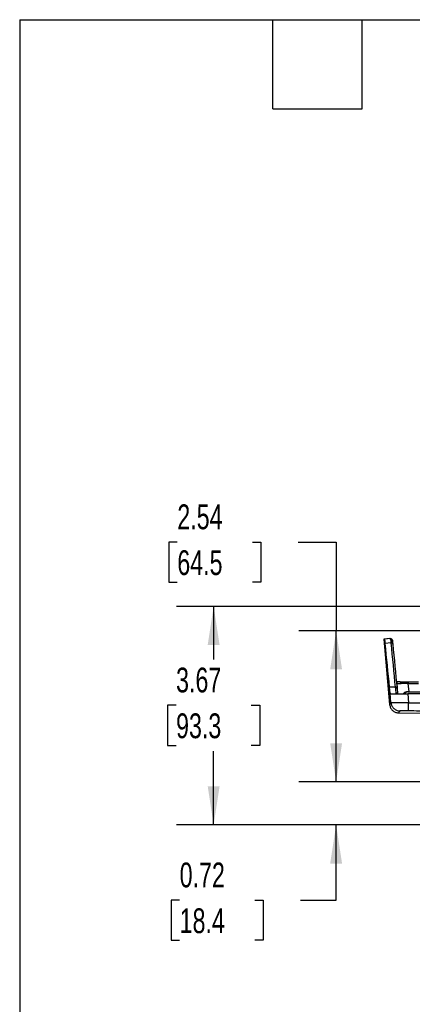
# Model space of a CAD drawing. Header units: inches. Extents: x 1.2 to 53.8, y 1.2 to 41.3.
# Tile 14 of 45: x 1.2 to 7.8, y 24.7 to 41.3. Entities that reach past the tile are written whole.
import ezdxf

# ---------------------------------------------------------------- set-up
doc = ezdxf.new("R2010")
doc.units = ezdxf.units.IN
doc.header["$LTSCALE"] = 5
doc.header["$MEASUREMENT"] = 0
doc.layers.add('DIMENSIONS', color=140, linetype='Continuous', lineweight=25)
doc.layers.add('TEXT', color=140, linetype='Continuous', lineweight=25)
doc.styles.add('SLDTEXTSTYLE0', font='TXT', dxfattribs={"width": 0.7})
doc.dimstyles.new('SLDDIMSTYLE1', dxfattribs={"dimtxt": 0.424805, "dimasz": 0.65, "dimexe": 0, "dimexo": 0.0625, "dimgap": 0.106201, "dimtad": 0, "dimtih": 1, "dimtoh": 1, "dimrnd": 1e-09, "dimzin": 12, "dimdsep": 46, "dimtxsty": 'SLDTEXTSTYLE0', "dimsah": 1, "dimcen": 0.09, "dimadec": 0, "dimazin": 3, "dimtfac": 1, "dimtofl": 0, "dimtmove": 0, "dimatfit": 3, "dimfxl": 0, "dimfrac": 2, "dimtolj": 1, "dimtzin": 12, "dimarcsym": 0})
doc.dimstyles.new('SLDDIMSTYLE2', dxfattribs={"dimtxt": 0.424805, "dimasz": 0.65, "dimexe": 0, "dimexo": 0.0625, "dimgap": 0.106201, "dimtad": 0, "dimtih": 1, "dimtoh": 1, "dimrnd": 1e-09, "dimdsep": 46, "dimtxsty": 'SLDTEXTSTYLE0', "dimsah": 1, "dimcen": 0.09, "dimadec": 0, "dimazin": 2, "dimtfac": 1, "dimtmove": 0, "dimatfit": 0, "dimfxl": 0, "dimfrac": 2, "dimtolj": 1, "dimtzin": 12, "dimarcsym": 0})

# ---------------------------------------------------------------- blocks, each defined once
blk = doc.blocks.new('_D_9')
at = {"layer": 'DIMENSIONS'}
for p, q in [((6.564, 28.438), (6.564, 29.688)), ((13.555, 28.438), (5.939, 28.438)), ((13.539, 27.715), (5.939, 27.715)), ((6.564, 26.45), (6.564, 27.715)), ((3.936, 26.45), (3.793, 26.45)), ((3.793, 26.45), (3.793, 25.775)), ((5.198, 26.45), (5.341, 26.45)), ((5.341, 26.45), (5.341, 25.775)), ((5.964, 26.45), (6.564, 26.45)), ((3.793, 25.775), (3.936, 25.775)), ((5.341, 25.775), (5.198, 25.775))]:
    blk.add_line(p, q, dxfattribs=at)
for points in [[(6.564, 28.438), (6.664, 29.088), (6.464, 29.088)], [(6.564, 27.715), (6.464, 27.065), (6.664, 27.065)]]:
    blk.add_solid(points, dxfattribs=at)
at = {"layer": 'DIMENSIONS', "char_height": 0.4167, "attachment_point": 1, "style": 'SLDTEXTSTYLE0'}
for s, insert in [('0.72', (3.936, 27.082)), ('18.4', (3.936, 26.312))]:
    blk.add_mtext(s, dxfattribs=dict(at, insert=insert))
blk = doc.blocks.new('_D_10')
at = {"layer": 'DIMENSIONS'}
for p, q in [((3.897, 32.47), (3.754, 32.47)), ((3.754, 32.47), (3.754, 31.795)), ((5.159, 32.47), (5.302, 32.47)), ((5.302, 32.47), (5.302, 31.795)), ((5.925, 32.47), (6.564, 32.47)), ((6.564, 32.47), (6.564, 30.978)), ((3.754, 31.795), (3.897, 31.795)), ((5.302, 31.795), (5.159, 31.795)), ((8.069, 30.978), (5.939, 30.978)), ((6.564, 28.438), (6.564, 30.978)), ((13.555, 28.438), (5.939, 28.438))]:
    blk.add_line(p, q, dxfattribs=at)
for points in [[(6.564, 30.978), (6.464, 30.328), (6.664, 30.328)], [(6.564, 28.438), (6.664, 29.088), (6.464, 29.088)]]:
    blk.add_solid(points, dxfattribs=at)
at = {"layer": 'DIMENSIONS', "char_height": 0.4167, "attachment_point": 1, "style": 'SLDTEXTSTYLE0'}
for s, insert in [('2.54', (3.897, 33.102)), ('64.5', (3.897, 32.332))]:
    blk.add_mtext(s, dxfattribs=dict(at, insert=insert))
blk = doc.blocks.new('_D_11')
at = {"layer": 'DIMENSIONS'}
for p, q in [((9.085, 31.388), (3.882, 31.388)), ((4.507, 31.388), (4.507, 30.497)), ((3.876, 29.727), (3.734, 29.727)), ((3.734, 29.727), (3.734, 29.052)), ((5.139, 29.727), (5.281, 29.727)), ((5.281, 29.727), (5.281, 29.052)), ((3.734, 29.052), (3.876, 29.052)), ((5.281, 29.052), (5.139, 29.052)), ((4.507, 27.715), (4.507, 28.957)), ((13.539, 27.715), (3.882, 27.715))]:
    blk.add_line(p, q, dxfattribs=at)
for points in [[(4.507, 31.388), (4.407, 30.738), (4.607, 30.738)], [(4.507, 27.715), (4.607, 28.365), (4.407, 28.365)]]:
    blk.add_solid(points, dxfattribs=at)
at = {"layer": 'DIMENSIONS', "char_height": 0.4167, "attachment_point": 1, "style": 'SLDTEXTSTYLE0'}
for s, insert in [('3.67', (3.876, 30.359)), ('93.3', (3.876, 29.589))]:
    blk.add_mtext(s, dxfattribs=dict(at, insert=insert))

msp = doc.modelspace()

# ---------------------------------------------------------------- linework, layer by layer
for p, q in [((7.462, 30.846), (7.367, 30.838)), ((7.367, 30.838), (7.463, 29.74)), ((7.382, 30.838), (7.368, 30.838)), ((7.476, 30.846), (7.382, 30.838)), ((7.484, 30.773), (7.389, 30.765)), ((7.556, 30.029), (7.461, 30.029)), ((7.581, 30.104), (7.597, 29.918)), ((7.776, 30.118), (7.949, 30.118)), ((7.788, 29.953), (7.776, 30.09)), ((7.776, 30.09), (7.948, 30.09)), ((7.485, 29.769), (7.471, 29.93)), ((7.781, 29.952), (7.767, 29.951)), ((7.768, 29.918), (7.781, 29.768)), ((7.786, 29.953), (7.786, 29.953)), ((7.606, 29.599), (8.02, 29.594))]:
    msp.add_line(p, q)
at = {"flags": 128}
msp.add_lwpolyline([(7.632, 29.632), (7.622, 29.618), (7.615, 29.607), (7.611, 29.601), (7.61, 29.599)], dxfattribs=at)
for points, knots in [([(7.389, 30.765), (7.389, 30.767), (7.389, 30.772), (7.388, 30.778), (7.388, 30.784), (7.387, 30.79), (7.386, 30.799), (7.385, 30.809), (7.384, 30.819), (7.383, 30.828), (7.383, 30.833), (7.382, 30.836), (7.382, 30.838), (7.382, 30.838), (7.382, 30.838)], [0, 0, 0, 0, 0.05005, 0.100003, 0.149936, 0.199927, 0.250054, 0.375085, 0.500014, 0.624929, 0.749967, 0.833413, 0.916638, 1, 1, 1, 1]), ([(7.463, 30.846), (7.462, 30.846), (7.457, 30.846), (7.467, 30.846), (7.476, 30.846)], [0, 0, 0, 0, 0.120765, 1, 1, 1, 1]), ([(7.476, 30.846), (7.484, 30.847), (7.492, 30.844), (7.504, 30.834), (7.508, 30.827), (7.509, 30.819)], [0, 0, 0, 0, 0.5, 0.5, 1, 1, 1, 1]), ([(7.476, 30.846), (7.477, 30.846), (7.477, 30.84), (7.48, 30.815), (7.482, 30.796), (7.484, 30.773)], [0, 0, 0, 0, 0.5, 0.5, 1, 1, 1, 1]), ([(7.515, 30.759), (7.513, 30.781), (7.509, 30.812), (7.499, 30.839), (7.488, 30.844), (7.483, 30.846)], [0, 0, 0, 0, 0.537939, 0.777498, 1, 1, 1, 1]), ([(7.509, 30.819), (7.509, 30.819), (7.51, 30.813), (7.512, 30.791), (7.514, 30.775), (7.516, 30.755)], [0, 0, 0, 0, 0.5, 0.5, 1, 1, 1, 1]), ([(7.511, 30.803), (7.511, 30.804), (7.51, 30.813), (7.51, 30.813), (7.509, 30.814)], [0, 0, 0, 0, 0.121198, 1, 1, 1, 1]), ([(7.516, 30.755), (7.515, 30.76), (7.512, 30.765), (7.5, 30.772), (7.492, 30.774), (7.484, 30.773)], [0, 0, 0, 0, 0.5, 0.5, 1, 1, 1, 1]), ([(7.471, 29.93), (7.471, 29.931), (7.471, 29.934), (7.47, 29.937), (7.47, 29.942), (7.469, 29.946), (7.469, 29.951), (7.468, 29.956), (7.467, 29.962), (7.466, 29.97), (7.465, 29.981), (7.464, 29.996), (7.462, 30.011), (7.461, 30.023), (7.461, 30.029)], [0, 0, 0, 0, 0.06276, 0.125326, 0.187767, 0.25015, 0.312546, 0.375021, 0.437644, 0.500484, 0.625599, 0.750195, 0.874815, 1, 1, 1, 1]), ([(7.556, 30.029), (7.558, 30.008), (7.56, 29.99), (7.564, 29.959), (7.566, 29.946), (7.567, 29.937)], [0, 0, 0, 0, 0.5, 0.5, 1, 1, 1, 1]), ([(7.588, 30.01), (7.587, 30.016), (7.583, 30.021), (7.572, 30.028), (7.564, 30.029), (7.556, 30.029)], [0, 0, 0, 0, 0.5, 0.5, 1, 1, 1, 1]), ([(7.64, 30.117), (7.627, 30.117), (7.602, 30.117), (7.583, 30.118), (7.58, 30.117), (7.579, 30.116)], [0, 0, 0, 0, 0.393061, 0.747395, 1, 1, 1, 1]), ([(7.581, 30.104), (7.582, 30.101), (7.584, 30.099), (7.591, 30.096), (7.596, 30.095), (7.615, 30.092), (7.634, 30.092), (7.655, 30.091)], [0, 0, 0, 0, 0.25, 0.25, 0.5, 0.5, 1, 1, 1, 1]), ([(7.655, 30.091), (7.655, 30.099), (7.652, 30.105), (7.645, 30.115), (7.641, 30.118), (7.636, 30.118)], [0, 0, 0, 0, 0.5, 0.5, 1, 1, 1, 1]), ([(7.636, 30.118), (7.656, 30.118), (7.678, 30.118), (7.726, 30.118), (7.751, 30.118), (7.776, 30.118)], [0, 0, 0, 0, 0.5, 0.5, 1, 1, 1, 1]), ([(7.776, 30.09), (7.774, 30.09), (7.768, 30.091), (7.76, 30.091), (7.751, 30.091), (7.743, 30.091), (7.735, 30.091), (7.727, 30.091), (7.72, 30.091), (7.709, 30.091), (7.697, 30.091), (7.682, 30.091), (7.668, 30.091), (7.659, 30.091), (7.655, 30.091)], [0, 0, 0, 0, 0.064623, 0.128624, 0.192003, 0.254761, 0.316901, 0.378423, 0.439329, 0.499621, 0.62625, 0.751846, 0.876424, 1, 1, 1, 1]), ([(7.776, 30.118), (7.776, 30.118), (7.776, 30.115), (7.776, 30.105), (7.776, 30.098), (7.776, 30.09)], [0, 0, 0, 0, 0.5, 0.5, 1, 1, 1, 1]), ([(7.471, 29.93), (7.471, 29.929), (7.471, 29.928), (7.472, 29.926), (7.473, 29.924), (7.475, 29.922), (7.476, 29.921), (7.478, 29.92), (7.481, 29.919), (7.483, 29.918), (7.486, 29.918), (7.489, 29.918), (7.49, 29.918)], [0, 0, 0, 0, 0.100646, 0.200879, 0.3008, 0.400509, 0.500108, 0.599698, 0.699381, 0.799259, 0.899432, 1, 1, 1, 1]), ([(7.49, 29.918), (7.491, 29.918), (7.494, 29.918), (7.498, 29.918), (7.503, 29.918), (7.51, 29.918), (7.52, 29.918), (7.533, 29.918), (7.547, 29.918), (7.568, 29.918), (7.597, 29.918), (7.63, 29.918), (7.657, 29.918), (7.679, 29.918), (7.701, 29.918), (7.72, 29.918), (7.738, 29.918), (7.753, 29.918), (7.763, 29.918), (7.768, 29.918)], [0, 0, 0, 0, 0.031285, 0.062536, 0.093799, 0.125117, 0.187622, 0.25015, 0.312603, 0.375192, 0.50008, 0.624961, 0.687441, 0.749949, 0.812408, 0.875053, 0.916698, 0.958312, 1, 1, 1, 1]), ([(7.567, 29.937), (7.568, 29.93), (7.573, 29.925), (7.59, 29.919), (7.601, 29.918), (7.615, 29.918)], [0, 0, 0, 0, 0.5, 0.5, 1, 1, 1, 1]), ([(7.598, 29.911), (7.597, 29.918), (7.594, 29.925), (7.582, 29.935), (7.575, 29.937), (7.567, 29.937)], [0, 0, 0, 0, 0.5, 0.5, 1, 1, 1, 1]), ([(7.766, 29.953), (7.753, 29.951), (7.729, 29.948), (7.703, 29.934), (7.694, 29.921), (7.692, 29.918)], [0, 0, 0, 0, 0.4355642, 0.8711293, 1, 1, 1, 1]), ([(7.786, 29.953), (7.772, 29.951), (7.745, 29.947), (7.719, 29.931), (7.711, 29.919), (7.71, 29.918)], [0, 0, 0, 0, 0.483035, 0.966062, 1, 1, 1, 1]), ([(7.767, 29.953), (7.766, 29.953), (7.764, 29.953), (7.773, 29.953), (7.78, 29.953)], [0, 0, 0, 0, 0.170821, 1, 1, 1, 1]), ([(7.786, 29.953), (7.786, 29.953), (7.79, 29.953), (7.806, 29.953), (7.818, 29.953), (7.846, 29.953), (7.863, 29.953), (7.902, 29.953), (7.923, 29.953), (7.968, 29.953), (7.992, 29.953), (8.043, 29.953), (8.069, 29.953), (8.148, 29.953), (8.204, 29.953), (8.26, 29.953)], [0, 0, 0, 0, 0.125, 0.125, 0.25, 0.25, 0.375, 0.375, 0.5, 0.5, 0.625, 0.625, 0.75, 0.75, 1, 1, 1, 1]), ([(7.463, 29.736), (7.467, 29.718), (7.474, 29.682), (7.508, 29.637), (7.555, 29.606), (7.591, 29.602), (7.61, 29.599)], [0, 0, 0, 0, 0.25, 0.5, 0.75, 1, 1, 1, 1]), ([(7.465, 29.74), (7.465, 29.739), (7.463, 29.737), (7.476, 29.756), (7.485, 29.769)], [0, 0, 0, 0, 0.3336157, 1, 1, 1, 1]), ([(7.781, 29.768), (7.742, 29.767), (7.704, 29.766), (7.633, 29.765), (7.6, 29.764), (7.545, 29.764), (7.523, 29.765), (7.493, 29.766), (7.485, 29.767), (7.485, 29.769)], [0, 0, 0, 0, 0.25, 0.25, 0.5, 0.5, 0.75, 0.75, 1, 1, 1, 1]), ([(7.485, 29.769), (7.487, 29.751), (7.491, 29.733), (7.508, 29.7), (7.519, 29.685), (7.545, 29.66), (7.561, 29.65), (7.595, 29.636), (7.613, 29.632), (7.632, 29.632)], [0, 0, 0, 0, 0.25, 0.25, 0.5, 0.5, 0.75, 0.75, 1, 1, 1, 1]), ([(7.78, 29.631), (7.76, 29.632), (7.741, 29.632), (7.705, 29.632), (7.689, 29.633), (7.662, 29.633), (7.651, 29.633), (7.636, 29.632), (7.632, 29.632), (7.632, 29.632)], [0, 0, 0, 0, 0.25, 0.25, 0.5, 0.5, 0.75, 0.75, 1, 1, 1, 1]), ([(7.78, 29.631), (7.78, 29.632), (7.78, 29.635), (7.78, 29.649), (7.78, 29.659), (7.78, 29.684), (7.78, 29.699), (7.78, 29.732), (7.781, 29.75), (7.781, 29.768)], [0, 0, 0, 0, 0.25, 0.25, 0.5, 0.5, 0.75, 0.75, 1, 1, 1, 1]), ([(20.079, 29.631), (19.962, 29.629), (19.728, 29.625), (19.377, 29.62), (19.025, 29.615), (18.674, 29.61), (18.322, 29.606), (17.971, 29.602), (17.62, 29.598), (17.268, 29.594), (16.917, 29.591), (16.565, 29.589), (16.214, 29.586), (15.862, 29.584), (15.511, 29.582), (15.16, 29.581), (14.808, 29.58), (14.457, 29.579), (14.105, 29.579), (13.754, 29.579), (13.402, 29.579), (13.051, 29.58), (12.7, 29.581), (12.348, 29.582), (11.997, 29.584), (11.645, 29.586), (11.294, 29.589), (10.942, 29.591), (10.591, 29.594), (10.24, 29.598), (9.888, 29.602), (9.537, 29.606), (9.185, 29.61), (8.834, 29.615), (8.483, 29.62), (8.131, 29.625), (7.897, 29.629), (7.78, 29.631)], [0, 0, 0, 0, 0.028572, 0.057144, 0.085716, 0.114287, 0.142859, 0.171431, 0.200002, 0.228574, 0.257145, 0.285716, 0.314288, 0.342859, 0.37143, 0.400001, 0.428572, 0.457143, 0.485714, 0.514286, 0.542857, 0.571428, 0.599999, 0.62857, 0.657141, 0.685712, 0.714284, 0.742855, 0.771426, 0.799998, 0.828569, 0.857141, 0.885713, 0.914284, 0.942856, 0.971428, 1, 1, 1, 1]), ([(7.781, 29.768), (7.896, 29.766), (8.126, 29.762), (8.471, 29.757), (8.817, 29.752), (9.162, 29.747), (9.507, 29.743), (9.853, 29.739), (10.083, 29.736), (10.198, 29.735)], [0, 0, 0, 0, 0.1428581, 0.2857156, 0.4285727, 0.5714296, 0.7142863, 0.8571431, 1, 1, 1, 1])]:
    msp.add_open_spline(points, degree=3, knots=knots)
for points in [[(7.461, 30.029), (7.437, 30.274), (7.413, 30.519), (7.389, 30.765)], [(7.484, 30.773), (7.508, 30.525), (7.532, 30.277), (7.556, 30.029)], [(7.516, 30.755), (7.539, 30.506), (7.563, 30.258), (7.588, 30.01)], [(7.588, 30.01), (7.592, 29.965), (7.595, 29.931), (7.598, 29.911)], [(10.191, 29.918), (9.383, 29.918), (8.576, 29.918), (7.768, 29.918)]]:
    msp.add_open_spline(points, degree=3)
at = {"layer": 'TEXT'}
for p, q in [((1.25, 41.25), (53.75, 41.25)), ((1.25, 41.25), (1.25, 1.25)), ((5.5, 39.75), (5.5, 41.25)), ((7, 39.75), (7, 41.25)), ((5.5, 39.75), (7, 39.75))]:
    msp.add_line(p, q, dxfattribs=at)

# ---------------------------------------------------------------- dimensions: what is measured, and where the dimension line sits
at = {"layer": 'DIMENSIONS'}
for base, p1, p2, dimstyle, picture, middle in [((6.564, 30.978), (13.805, 28.438), (8.319, 30.978), 'SLDDIMSTYLE1', '_D_10', (6.564, 32.47)), ((4.507, 31.388), (13.789, 27.715), (9.335, 31.388), 'SLDDIMSTYLE1', '_D_11', (4.507, 29.727)), ((6.564, 27.715), (13.805, 28.438), (13.789, 27.715), 'SLDDIMSTYLE2', '_D_9', (6.564, 26.45))]:
    dim = msp.add_linear_dim(base=base, p1=p1, p2=p2, angle=90, dimstyle=dimstyle, dxfattribs=at)
    dim.commit()
    dim.dimension.update_dxf_attribs({"geometry": picture, "text_midpoint": middle, "dimtype": 160})

doc.saveas('drawing.dxf')
